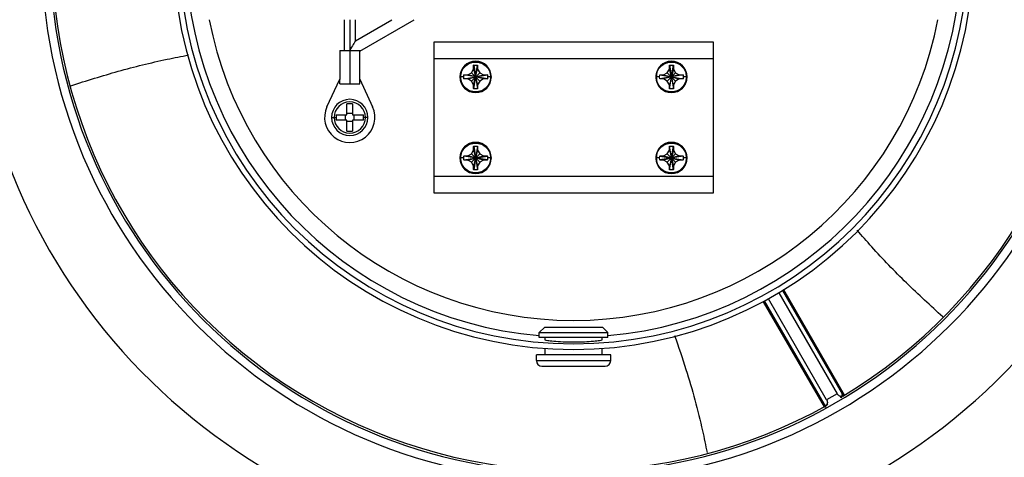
# Model space of a CAD drawing. Header units: millimetres. Extents: x -275 to 275, y -275 to 275.
# Tile 3 of 10: x -99 to 77, y -91 to -13. Entities that reach past the tile are written whole.
import ezdxf

# ---------------------------------------------------------------- set-up
doc = ezdxf.new("R2010")
doc.units = ezdxf.units.MM

msp = doc.modelspace()

# ---------------------------------------------------------------- linework, layer by layer
at = {"color": 7, "linetype": 'Continuous', "lineweight": 25}
for p, q in [((-41, -12.5), (-41, -18)), ((-40, -12.5), (-40, -24)), ((-39, -16.27), (-39, -12.5)), ((-39, -16.27), (-32.47, -12.5)), ((-38.2, -18.12), (-28.47, -12.5)), ((25, -16.5), (-25, -16.5)), ((-25, -16.5), (-25, -43.5)), ((25, -43.5), (25, -16.5)), ((-41.8, -18), (-41.8, -23.21)), ((-41.8, -18), (-38.27, -18)), ((-38.2, -23.21), (-38.2, -17.95)), ((25, -19.5), (-25, -19.5)), ((-17.85, -20.65), (-17.86, -20.67)), ((-17.86, -21.35), (-17.86, -20.67)), ((-17.85, -20.65), (-17.15, -20.65)), ((-17.85, -24.85), (-17.15, -20.65)), ((-17.85, -20.65), (-17.15, -24.85)), ((-17.14, -20.67), (-17.15, -20.65)), ((-17.14, -20.67), (-17.14, -21.35)), ((17.15, -20.65), (17.14, -20.67)), ((17.14, -21.35), (17.14, -20.67)), ((17.15, -20.65), (17.85, -20.65)), ((17.15, -24.85), (17.85, -20.65)), ((17.15, -20.65), (17.85, -24.85)), ((17.86, -20.67), (17.85, -20.65)), ((17.86, -20.67), (17.86, -21.35)), ((-19.61, -22.75), (-20.17, -22.75)), ((-19.61, -22.75), (-19.6, -22.4)), ((-19.6, -23.1), (-19.61, -22.75)), ((-19.58, -22.39), (-19.6, -22.4)), ((-15.4, -23.1), (-19.6, -22.4)), ((-19.6, -23.1), (-15.4, -22.4)), ((-19.58, -22.39), (-18.9, -22.39)), ((-18.9, -22.39), (-18.24, -22.01)), ((-16.1, -23.11), (-18.9, -22.39)), ((-18.9, -23.11), (-16.1, -22.39)), ((-18.24, -22.01), (-17.86, -21.35)), ((-18.24, -23.49), (-16.76, -22.01)), ((-18.24, -22.01), (-16.76, -23.49)), ((-17.86, -24.15), (-17.14, -21.35)), ((-17.86, -21.35), (-17.14, -24.15)), ((-17.14, -21.35), (-16.76, -22.01)), ((-16.76, -22.01), (-16.1, -22.39)), ((-16.1, -22.39), (-15.42, -22.39)), ((-15.4, -22.4), (-15.42, -22.39)), ((-15.4, -22.4), (-15.39, -22.75)), ((-15.39, -22.75), (-15.4, -23.1)), ((-14.83, -22.75), (-15.39, -22.75)), ((15.39, -22.75), (14.83, -22.75)), ((15.39, -22.75), (15.4, -22.4)), ((15.4, -23.1), (15.39, -22.75)), ((15.42, -22.39), (15.4, -22.4)), ((15.4, -22.4), (19.6, -23.1)), ((19.6, -22.4), (15.4, -23.1)), ((15.42, -22.39), (16.1, -22.39)), ((16.1, -22.39), (16.76, -22.01)), ((16.1, -22.39), (18.9, -23.11)), ((18.9, -22.39), (16.1, -23.11)), ((16.76, -22.01), (17.14, -21.35)), ((18.24, -23.49), (16.76, -22.01)), ((16.76, -23.49), (18.24, -22.01)), ((17.86, -21.35), (17.14, -24.15)), ((17.86, -24.15), (17.14, -21.35)), ((17.86, -21.35), (18.24, -22.01)), ((18.24, -22.01), (18.9, -22.39)), ((18.9, -22.39), (19.58, -22.39)), ((19.6, -22.4), (19.58, -22.39)), ((19.6, -22.4), (19.61, -22.75)), ((19.61, -22.75), (19.6, -23.1)), ((20.17, -22.75), (19.61, -22.75)), ((-44.08, -28.1), (-41.78, -23.17)), ((-41.78, -24), (-41.78, -23.17)), ((-41.78, -24), (-38.22, -24)), ((-38.22, -24), (-38.22, -23.17)), ((-38.22, -23.17), (-35.92, -28.1)), ((-19.6, -23.1), (-19.58, -23.11)), ((-18.9, -23.11), (-19.58, -23.11)), ((-18.24, -23.49), (-18.9, -23.11)), ((-17.86, -24.15), (-18.24, -23.49)), ((-17.86, -24.83), (-17.86, -24.15)), ((-16.76, -23.49), (-17.14, -24.15)), ((-17.14, -24.15), (-17.14, -24.83)), ((-16.1, -23.11), (-16.76, -23.49)), ((-15.42, -23.11), (-16.1, -23.11)), ((-15.42, -23.11), (-15.4, -23.1)), ((15.4, -23.1), (15.42, -23.11)), ((16.1, -23.11), (15.42, -23.11)), ((16.76, -23.49), (16.1, -23.11)), ((17.14, -24.15), (16.76, -23.49)), ((17.14, -24.83), (17.14, -24.15)), ((18.24, -23.49), (17.86, -24.15)), ((17.86, -24.15), (17.86, -24.83)), ((18.9, -23.11), (18.24, -23.49)), ((19.58, -23.11), (18.9, -23.11)), ((19.58, -23.11), (19.6, -23.1)), ((-17.86, -24.83), (-17.85, -24.85)), ((-17.15, -24.85), (-17.85, -24.85)), ((-17.15, -24.85), (-17.14, -24.83)), ((17.14, -24.83), (17.15, -24.85)), ((17.85, -24.85), (17.15, -24.85)), ((17.85, -24.85), (17.86, -24.83)), ((-40.5, -29.5), (-40.5, -27.55)), ((-39.5, -27.55), (-39.5, -29.5)), ((-42.45, -29.5), (-40.5, -29.5)), ((-40.75, -30.5), (-40.75, -29.5)), ((-40.5, -29.25), (-39.5, -29.25)), ((-39.5, -29.5), (-37.55, -29.5)), ((-39.25, -29.5), (-39.25, -30.5)), ((-43.25, -30), (-42.46, -30)), ((-40.5, -30.5), (-42.45, -30.5)), ((-40.5, -32.45), (-40.5, -30.5)), ((-39.5, -30.75), (-40.5, -30.75)), ((-39.5, -30.5), (-39.5, -32.45)), ((-37.55, -30.5), (-39.5, -30.5)), ((-36.75, -30), (-37.54, -30)), ((-17.85, -35.15), (-17.86, -35.17)), ((-17.86, -35.85), (-17.86, -35.17)), ((-17.85, -35.15), (-17.15, -35.15)), ((-17.15, -35.15), (-17.85, -39.35)), ((-17.85, -35.15), (-17.15, -39.35)), ((-17.14, -35.17), (-17.15, -35.15)), ((-17.14, -35.17), (-17.14, -35.85)), ((17.15, -35.15), (17.14, -35.17)), ((17.14, -35.85), (17.14, -35.17)), ((17.15, -35.15), (17.85, -35.15)), ((17.15, -39.35), (17.85, -35.15)), ((17.85, -39.35), (17.15, -35.15)), ((17.86, -35.17), (17.85, -35.15)), ((17.86, -35.17), (17.86, -35.85)), ((-19.61, -37.25), (-19.6, -36.9)), ((-19.58, -36.89), (-19.6, -36.9)), ((-15.4, -37.6), (-19.6, -36.9)), ((-19.6, -37.6), (-15.4, -36.9)), ((-19.58, -36.89), (-18.9, -36.89)), ((-18.9, -36.89), (-18.24, -36.51)), ((-16.1, -37.61), (-18.9, -36.89)), ((-18.9, -37.61), (-16.1, -36.89)), ((-18.24, -36.51), (-17.86, -35.85)), ((-18.24, -36.51), (-16.76, -37.99)), ((-18.24, -37.99), (-16.76, -36.51)), ((-17.14, -35.85), (-17.86, -38.65)), ((-17.86, -35.85), (-17.14, -38.65)), ((-17.14, -35.85), (-16.76, -36.51)), ((-16.76, -36.51), (-16.1, -36.89)), ((-16.1, -36.89), (-15.42, -36.89)), ((-15.4, -36.9), (-15.42, -36.89)), ((-15.4, -36.9), (-15.39, -37.25)), ((15.39, -37.25), (15.4, -36.9)), ((15.42, -36.89), (15.4, -36.9)), ((15.4, -36.9), (19.6, -37.6)), ((19.6, -36.9), (15.4, -37.6)), ((15.42, -36.89), (16.1, -36.89)), ((16.1, -36.89), (16.76, -36.51)), ((18.9, -36.89), (16.1, -37.61)), ((16.1, -36.89), (18.9, -37.61)), ((16.76, -36.51), (17.14, -35.85)), ((16.76, -36.51), (18.24, -37.99)), ((16.76, -37.99), (18.24, -36.51)), ((17.14, -35.85), (17.86, -38.65)), ((17.86, -35.85), (17.14, -38.65)), ((17.86, -35.85), (18.24, -36.51)), ((18.24, -36.51), (18.9, -36.89)), ((18.9, -36.89), (19.58, -36.89)), ((19.6, -36.9), (19.58, -36.89)), ((19.6, -36.9), (19.61, -37.25)), ((-19.61, -37.25), (-20.17, -37.25)), ((-19.6, -37.6), (-19.61, -37.25)), ((-19.6, -37.6), (-19.58, -37.61)), ((-18.9, -37.61), (-19.58, -37.61)), ((-18.24, -37.99), (-18.9, -37.61)), ((-17.86, -38.65), (-18.24, -37.99)), ((-17.86, -39.33), (-17.86, -38.65)), ((-16.76, -37.99), (-17.14, -38.65)), ((-17.14, -38.65), (-17.14, -39.33)), ((-16.1, -37.61), (-16.76, -37.99)), ((-15.42, -37.61), (-16.1, -37.61)), ((-15.42, -37.61), (-15.4, -37.6)), ((-15.39, -37.25), (-15.4, -37.6)), ((-14.83, -37.25), (-15.39, -37.25)), ((15.39, -37.25), (14.83, -37.25)), ((15.4, -37.6), (15.39, -37.25)), ((15.4, -37.6), (15.42, -37.61)), ((16.1, -37.61), (15.42, -37.61)), ((16.76, -37.99), (16.1, -37.61)), ((17.14, -38.65), (16.76, -37.99)), ((17.14, -39.33), (17.14, -38.65)), ((18.24, -37.99), (17.86, -38.65)), ((17.86, -38.65), (17.86, -39.33)), ((18.9, -37.61), (18.24, -37.99)), ((19.58, -37.61), (18.9, -37.61)), ((19.58, -37.61), (19.6, -37.6)), ((19.61, -37.25), (19.6, -37.6)), ((20.17, -37.25), (19.61, -37.25)), ((-17.86, -39.33), (-17.85, -39.35)), ((-17.15, -39.35), (-17.85, -39.35)), ((-17.15, -39.35), (-17.14, -39.33)), ((17.14, -39.33), (17.15, -39.35)), ((17.85, -39.35), (17.15, -39.35)), ((17.85, -39.35), (17.86, -39.33)), ((-25, -40.5), (25, -40.5)), ((-25, -43.5), (25, -43.5)), ((36.67, -61.38), (47.1, -79.43)), ((37.33, -60.98), (47.99, -79.43)), ((48.46, -79.67), (37.58, -60.83)), ((33.89, -62.96), (44.77, -81.8)), ((44.8, -81.27), (34.14, -62.82)), ((45.24, -80.51), (34.82, -62.45)), ((-5.15, -67.5), (-6.15, -68.5)), ((-6.15, -68.5), (6.15, -68.5)), ((-6.15, -69.4), (-6.15, -68.5)), ((-5.15, -67.5), (5.15, -67.5)), ((5.15, -67.5), (6.15, -68.5)), ((6.15, -69.4), (6.15, -68.5)), ((6.15, -69.4), (-6.15, -69.4)), ((-5.1, -69.86), (-5.1, -69.4)), ((5.1, -69.86), (5.1, -69.4)), ((-5.1, -72.5), (-5.1, -71.32)), ((5.1, -72.5), (5.1, -71.32)), ((-6.65, -73.5), (-6.65, -72.5)), ((6.65, -72.5), (-6.65, -72.5)), ((-6.65, -73.5), (6.65, -73.5)), ((6.65, -73.5), (6.65, -72.5)), ((-5.65, -74.5), (5.65, -74.5)), ((47.1, -79.43), (45.24, -80.51)), ((48.07, -79.53), (48.02, -79.48)), ((44.84, -81.4), (44.82, -81.33))]:
    msp.add_line(p, q, dxfattribs=at)
for centre, radius, start, end in [((0, 0), 93.25, 301.0695, 58.8397), ((0, 0), 275, 180, 0), ((0, 0), 274, 180, 0), ((0, 0), 272.5, 180, 0), ((0, 0), 270.25, 180, 0), ((0, 0), 95.11, 180, 0), ((0, 0), 93.61, 180, 0), ((0, 0), 71.5, 180, 0), ((0, 0), 70.5, 180, 0), ((0, 0), 93.25, 180.9206, 299.0741), ((0, 0), 69.31, 181.6536, 264.9092), ((0, 0), 69.31, 275.0908, 358.3464), ((0, 0), 108, 183.9821, 356.0179), ((0, 0), 66.31, 190.8657, 349.1343), ((-17.5, -22.75), 2.8, 90, 270), ((-17.5, -22.75), 2.8, 270, 90), ((17.5, -22.75), 2.8, 90, 270), ((17.5, -22.75), 2.8, 270, 90), ((-40, -30), 4.5, 155, 25), ((-40, -30), 3.25, 0, 180), ((-40, -30), 2.8, 0, 180), ((-40, -39.26), 11.71, 87.5533, 92.4467), ((-30.75, -30), 11.71, 177.5529, 180.0007), ((-49.25, -30), 11.71, 359.9993, 2.4471), ((-40, -30), 3.25, 180, 0), ((-40, -30), 2.8, 180, 0), ((-30.75, -30), 11.71, 179.9993, 182.4471), ((-49.25, -30), 11.71, 357.5529, 0.0007), ((-40, -20.74), 11.71, 267.5533, 272.4467), ((-17.5, -37.25), 2.8, 90, 270), ((-17.5, -37.25), 2.8, 270, 90), ((17.5, -37.25), 2.8, 90, 270), ((17.5, -37.25), 2.8, 270, 90), ((-5.65, -73.5), 1, 180, 270), ((5.65, -73.5), 1, 270, 0), ((45.25, -81.08), 0.499, 210.1839, 262.7971)]:
    msp.add_arc(centre, radius, start, end, dxfattribs=at)
for points, knots in [([(-39, -16.27), (-39, -16.27), (-39, -16.28), (-39.04, -16.33), (-39.14, -16.52), (-39.47, -17.08), (-39.79, -17.63), (-40, -18)], [0, 0, 0, 0, 0.0493885, 0.1013544, 0.2193071, 0.4716944, 1, 1, 1, 1]), ([(-89.86, -24.31), (-87.04, -23.42), (-81.37, -21.64), (-74.32, -19.89), (-70.09, -19.07), (-68.8, -18.82)], [0, 0, 0, 0, 0.407046, 0.819064, 1, 1, 1, 1]), ([(-38.27, -18), (-38.25, -18.03), (-38.21, -18.1), (-38.2, -18.11), (-38.2, -18.12)], [0, 0, 0, 0, 0.497458, 1, 1, 1, 1]), ([(66.01, -65.7), (63.83, -63.69), (59.44, -59.66), (54.38, -54.42), (51.56, -51.16), (50.7, -50.17)], [0, 0, 0, 0, 0.408227, 0.819515, 1, 1, 1, 1]), ([(5, -69.87), (4.92, -69.9), (4.77, -69.95), (3.62, -70.08), (1.99, -70.19), (0.04, -70.23), (-1.93, -70.19), (-3.6, -70.09), (-4.77, -69.95), (-4.92, -69.9), (-5, -69.87)], [0, 0, 0, 0, 0.125416, 0.249578, 0.373626, 0.497369, 0.62175, 0.748088, 0.87378, 1, 1, 1, 1]), ([(18.07, -69.01), (18.76, -71.02), (20.68, -76.63), (22.57, -83.65), (23.61, -88.66), (23.88, -89.96)], [0, 0, 0, 0, 0.293646, 0.817277, 1, 1, 1, 1]), ([(45.24, -80.51), (45.27, -80.56), (45.33, -80.67), (45.37, -80.86), (45.38, -81.04), (45.36, -81.16), (45.35, -81.22)], [0, 0, 0, 0, 0.22988, 0.470619, 0.721685, 1, 1, 1, 1]), ([(47.67, -79.88), (47.61, -79.86), (47.5, -79.82), (47.34, -79.72), (47.2, -79.59), (47.13, -79.49), (47.1, -79.43)], [0, 0, 0, 0, 0.278285, 0.529379, 0.770098, 1, 1, 1, 1]), ([(47.67, -79.88), (47.71, -79.89), (47.78, -79.91), (47.89, -79.89), (47.97, -79.85), (48.03, -79.78), (48.05, -79.69), (48.05, -79.6), (48.03, -79.51), (48, -79.46), (47.99, -79.43)], [0, 0, 0, 0, 0.157907, 0.309596, 0.448205, 0.580026, 0.692105, 0.806065, 0.899461, 1, 1, 1, 1]), ([(47.84, -80.16), (47.83, -80.15), (47.82, -80.13), (47.76, -80.05), (47.7, -79.95), (47.67, -79.88)], [0, 0, 0, 0, 0.299961, 0.566876, 1, 1, 1, 1]), ([(48.02, -79.48), (48.02, -79.47), (48.01, -79.47), (47.99, -79.44), (47.99, -79.43)], [0, 0, 0, 0, 0.578737, 1, 1, 1, 1]), ([(48.32, -79.88), (48.28, -79.82), (48.15, -79.61), (48.1, -79.56), (48.07, -79.53)], [0, 0, 0, 0, 0.282442, 1, 1, 1, 1]), ([(44.8, -81.27), (44.81, -81.3), (44.85, -81.35), (44.91, -81.42), (44.99, -81.46), (45.08, -81.48), (45.17, -81.47), (45.25, -81.42), (45.31, -81.34), (45.34, -81.26), (45.35, -81.22)], [0, 0, 0, 0, 0.100285, 0.194857, 0.307906, 0.422317, 0.551216, 0.689078, 0.840472, 1, 1, 1, 1]), ([(44.82, -81.33), (44.82, -81.32), (44.82, -81.31), (44.8, -81.29), (44.8, -81.27)], [0, 0, 0, 0, 0.537244, 1, 1, 1, 1]), ([(45.07, -81.88), (45.02, -81.77), (44.88, -81.52), (44.85, -81.44), (44.84, -81.4)], [0, 0, 0, 0, 0.41328, 1, 1, 1, 1]), ([(45.46, -81.43), (45.46, -81.43), (45.44, -81.39), (45.39, -81.3), (45.35, -81.22)], [0, 0, 0, 0, 0.167673, 1, 1, 1, 1])]:
    msp.add_open_spline(points, degree=3, knots=knots, dxfattribs=at)
for points in [[(-20.25, -22.75), (-20.21, -22.39), (-20.13, -21.67), (-19.49, -20.75), (-18.58, -20.14), (-17.5, -19.93), (-16.42, -20.14), (-15.51, -20.75), (-14.87, -21.67), (-14.79, -22.39), (-14.75, -22.75)], [(-20.17, -22.75), (-20.13, -22.4), (-20.05, -21.7), (-19.43, -20.81), (-18.55, -20.22), (-17.5, -20.01), (-16.45, -20.22), (-15.57, -20.81), (-14.95, -21.7), (-14.87, -22.4), (-14.83, -22.75)], [(14.75, -22.75), (14.79, -22.39), (14.87, -21.67), (15.51, -20.75), (16.42, -20.14), (17.5, -19.93), (18.58, -20.14), (19.49, -20.75), (20.13, -21.67), (20.21, -22.39), (20.25, -22.75)], [(14.83, -22.75), (14.87, -22.4), (14.95, -21.7), (15.57, -20.81), (16.45, -20.22), (17.5, -20.01), (18.55, -20.22), (19.43, -20.81), (20.05, -21.7), (20.13, -22.4), (20.17, -22.75)], [(-20.17, -22.75), (-20.2, -22.75), (-20.24, -22.75), (-20.25, -22.75), (-20.25, -22.75)], [(-14.75, -22.75), (-14.79, -23.11), (-14.87, -23.83), (-15.51, -24.75), (-16.42, -25.36), (-17.5, -25.57), (-18.58, -25.36), (-19.49, -24.75), (-20.13, -23.83), (-20.21, -23.11), (-20.25, -22.75)], [(-14.83, -22.75), (-14.87, -23.1), (-14.95, -23.8), (-15.57, -24.69), (-16.45, -25.28), (-17.5, -25.49), (-18.55, -25.28), (-19.43, -24.69), (-20.05, -23.8), (-20.13, -23.1), (-20.17, -22.75)], [(-14.75, -22.75), (-14.75, -22.75), (-14.76, -22.75), (-14.8, -22.75), (-14.83, -22.75)], [(14.83, -22.75), (14.8, -22.75), (14.76, -22.75), (14.75, -22.75), (14.75, -22.75)], [(20.25, -22.75), (20.21, -23.11), (20.13, -23.83), (19.49, -24.75), (18.58, -25.36), (17.5, -25.57), (16.42, -25.36), (15.51, -24.75), (14.87, -23.83), (14.79, -23.11), (14.75, -22.75)], [(20.17, -22.75), (20.13, -23.1), (20.05, -23.8), (19.43, -24.69), (18.55, -25.28), (17.5, -25.49), (16.45, -25.28), (15.57, -24.69), (14.95, -23.8), (14.87, -23.1), (14.83, -22.75)], [(20.25, -22.75), (20.25, -22.75), (20.24, -22.75), (20.2, -22.75), (20.17, -22.75)], [(-20.25, -37.25), (-20.21, -36.89), (-20.13, -36.17), (-19.49, -35.25), (-18.58, -34.64), (-17.5, -34.43), (-16.42, -34.64), (-15.51, -35.25), (-14.87, -36.17), (-14.79, -36.89), (-14.75, -37.25)], [(-20.17, -37.25), (-20.13, -36.9), (-20.05, -36.2), (-19.43, -35.31), (-18.55, -34.72), (-17.5, -34.51), (-16.45, -34.72), (-15.57, -35.31), (-14.95, -36.2), (-14.87, -36.9), (-14.83, -37.25)], [(14.75, -37.25), (14.79, -36.89), (14.87, -36.17), (15.51, -35.25), (16.42, -34.64), (17.5, -34.43), (18.58, -34.64), (19.49, -35.25), (20.13, -36.17), (20.21, -36.89), (20.25, -37.25)], [(14.83, -37.25), (14.87, -36.9), (14.95, -36.2), (15.57, -35.31), (16.45, -34.72), (17.5, -34.51), (18.55, -34.72), (19.43, -35.31), (20.05, -36.2), (20.13, -36.9), (20.17, -37.25)], [(-20.17, -37.25), (-20.2, -37.25), (-20.24, -37.25), (-20.25, -37.25), (-20.25, -37.25)], [(-14.75, -37.25), (-14.79, -37.61), (-14.87, -38.33), (-15.51, -39.25), (-16.42, -39.86), (-17.5, -40.07), (-18.58, -39.86), (-19.49, -39.25), (-20.13, -38.33), (-20.21, -37.61), (-20.25, -37.25)], [(-14.83, -37.25), (-14.87, -37.6), (-14.95, -38.3), (-15.57, -39.19), (-16.45, -39.78), (-17.5, -39.99), (-18.55, -39.78), (-19.43, -39.19), (-20.05, -38.3), (-20.13, -37.6), (-20.17, -37.25)], [(-14.75, -37.25), (-14.75, -37.25), (-14.76, -37.25), (-14.8, -37.25), (-14.83, -37.25)], [(14.83, -37.25), (14.8, -37.25), (14.76, -37.25), (14.75, -37.25), (14.75, -37.25)], [(20.25, -37.25), (20.21, -37.61), (20.13, -38.33), (19.49, -39.25), (18.58, -39.86), (17.5, -40.07), (16.42, -39.86), (15.51, -39.25), (14.87, -38.33), (14.79, -37.61), (14.75, -37.25)], [(20.17, -37.25), (20.13, -37.6), (20.05, -38.3), (19.43, -39.19), (18.55, -39.78), (17.5, -39.99), (16.45, -39.78), (15.57, -39.19), (14.95, -38.3), (14.87, -37.6), (14.83, -37.25)], [(20.25, -37.25), (20.25, -37.25), (20.24, -37.25), (20.2, -37.25), (20.17, -37.25)], [(47.84, -80.16), (47.89, -80.12), (48, -80.04), (48.08, -79.86), (48.1, -79.66), (48.05, -79.54), (48.02, -79.48)]]:
    msp.add_open_spline(points, degree=3, dxfattribs=at)

doc.saveas('drawing.dxf')
